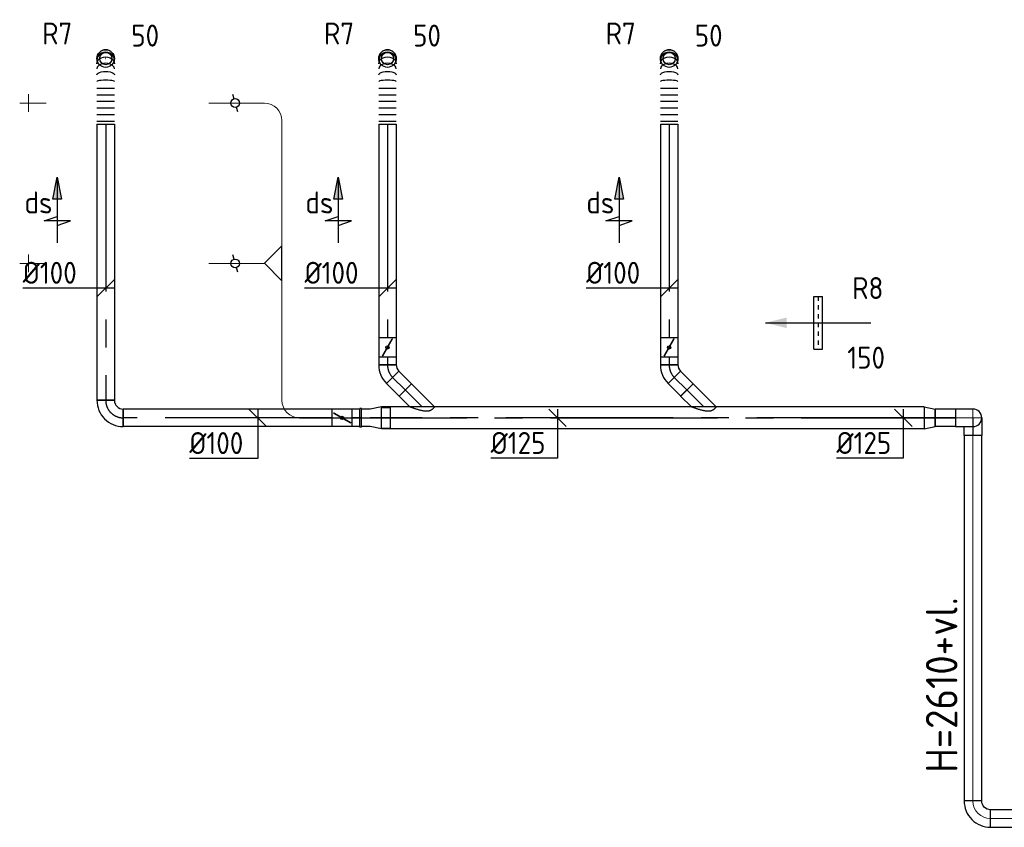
# Model space of a CAD drawing. Header units: millimetres. Extents: x -64377 to 14209, y 2594 to 51892.
# Tile 1 of 10: x -64377 to -58769, y 21589 to 26188. Entities that reach past the tile are written whole.
import ezdxf
from ezdxf.enums import TextEntityAlignment as Align

# ---------------------------------------------------------------- set-up
doc = ezdxf.new("R2010")
doc.units = ezdxf.units.MM
doc.header["$LTSCALE"] = 50
for name, pattern in [('CENTER2', [28.575, 19.05, -3.175, 3.175, -3.175]), ('CENTRE', [50.8, 31.75, -6.35, 6.35, -6.35]), ('STREEPJES', [0.1, 0.05, -0.05])]:
    doc.linetypes.add(name, pattern=pattern)
for name, color, linetype in [('WB570---_HARTLIJN', 1, 'CENTRE'), ('WL570---_RETOUR', 100, 'Continuous'), ('WL570---_RETOUR_HL', 1, 'Continuous'), ('WL570---_RETOUR_RST', 100, 'Continuous'), ('WL570---_RETOUR_RST_HL', 1, 'Continuous'), ('WL570---_TOEVOER_RST', 200, 'Continuous'), ('WL570---_TOEVOER_RST_HL', 1, 'Continuous'), ('WL5712--_R_KANAAL-H', 1, 'Continuous'), ('WM570---_RETOUR', 2, 'Continuous'), ('WM570---_RETOUR_PR', 2, 'Continuous'), ('WM570---_RETOUR_RST_PR', 1, 'Continuous'), ('WM570---_TOEVOER', 2, 'Continuous'), ('WM570---_TOEVOER_RST_PR', 1, 'Continuous')]:
    doc.layers.add(name, color=color, linetype=linetype)
doc.layers.add('WL570---_BESTAAND-HARTLIJN', color=161, linetype='Continuous', lineweight=0)
doc.layers.add('WL570---_DEMONTEREN', color=10, linetype='Continuous', lineweight=0)
doc.layers.get('WL570---_DEMONTEREN').off()
doc.styles.add('BURO-025', font='ISO96.shx', dxfattribs={"height": 125})
doc.styles.add('MAATVOERING', font='ISO')

# ---------------------------------------------------------------- blocks, each defined once
blk = doc.blocks.new('OBO10000090H')
blk.add_lwpolyline([(50, -100, 0.414214), (-100, 50), (-100, -50, -0.414214), (-50, -100)], format="xyb", close=True)
at = {"invisible_edges": 15}
for points in [[(-91.3, -50.8), (-74, 47.7), (-100, 50), (-100, -50)], [(-82.9, -53), (-48.7, 41), (-74, 47.7), (-91.3, -50.8)], [(-75, -56.7), (-25, 29.9), (-48.7, 41), (-82.9, -53)], [(-67.9, -61.7), (-3.6, 14.9), (-25, 29.9), (-75, -56.7)], [(-61.7, -67.9), (14.9, -3.6), (-3.6, 14.9), (-67.9, -61.7)], [(-56.7, -75), (29.9, -25), (14.9, -3.6), (-61.7, -67.9)], [(-53, -82.9), (41, -48.7), (29.9, -25), (-56.7, -75)], [(-50.8, -91.3), (47.7, -74), (41, -48.7), (-53, -82.9)], [(-50, -100), (50, -100), (47.7, -74), (-50.8, -91.3)]]:
    blk.add_3dface(points, dxfattribs=at)
at = {"layer": 'WL570---_BESTAAND-HARTLIJN'}
blk.add_arc((-100, -100), 100, 0, 90, dxfattribs=at)
blk = doc.blocks.new('KARO')
for p, q in [((1, 0.5), (0, 0.5)), ((0, -0.5), (1, -0.5))]:
    blk.add_line(p, q)
at = {"invisible_edges": 15}
blk.add_3dface([(0, 0.5), (0, -0.5), (1, -0.5), (1, 0.5)], dxfattribs=at)
at = {"layer": 'WL570---_BESTAAND-HARTLIJN'}
blk.add_line((0, 0), (1, 0), dxfattribs=at)
blk = doc.blocks.new('OBO10000090ZE')
blk.add_lwpolyline([(-50, 0), (50, 0), (50, 100, 1), (-50, 100)], format="xyb", close=True)
at = {"layer": 'WL570---_BESTAAND-HARTLIJN'}
for points in [[(0, 0), (0, 150)], [(-50, 100), (50, 100)]]:
    blk.add_lwpolyline(points, dxfattribs=at)
blk = doc.blocks.new('OTS10010010000H')
blk.add_lwpolyline([(-100, -50), (100, -50), (100, 50), (50, 100), (-50, 100), (-100, 50)], close=True)
at = {"layer": 'WB570---_HARTLIJN'}
blk.add_line((-100, 0), (100, 0), dxfattribs=at)
at = {"layer": 'WL5712--_R_KANAAL-H'}
blk.add_lwpolyline([(-100, 0), (0, 100), (100, 0)], dxfattribs=at)
blk = doc.blocks.new('ORK10000000')
at = {"layer": 'WL5712--_R_KANAAL-H'}
for p, q in [((24.1, 6.5), (48.3, 12.9)), ((-24.1, -6.5), (-48.3, -12.9))]:
    blk.add_line(p, q, dxfattribs=at)
blk.add_circle((0, 0), 25, dxfattribs=at)
blk = doc.blocks.new('OBO10000090ZE_1')
blk.add_lwpolyline([(50, 0), (50, -100), (-50, -100), (-50, -50)])
at = {"layer": 'WB570---_HARTLIJN'}
blk.add_line((0, 0), (0, -100), dxfattribs=at)
blk = doc.blocks.new('*U135')
at = {"color": 0, "ltscale": 10}
for p, q in [((0, 50, -2700), (114.3, 50, -2700)), ((0, -50, -2700), (0, 50, -2700)), ((114.3, 50, -2700), (114.3, -50, -2700)), ((0, -50, -2700), (114.3, -50, -2700))]:
    blk.add_line(p, q, dxfattribs=at)
at = {"layer": 'WL570---_RETOUR_HL', "linetype": 'CENTER2'}
blk.add_line((0, 0, -2700), (114.3, 0, -2700), dxfattribs=at)
at = {"layer": 'WM570---_RETOUR_PR', "color": 2, "style": 'BURO-025'}
blk.add_attdef('POSNR', text='', height=125, dxfattribs=at).set_placement((0, 0), align=Align.MIDDLE)
blk = doc.blocks.new('*U136')
at = {"color": 0, "ltscale": 10}
for p, q in [((64.2, 62.5, -2700), (0, 50, -2700)), ((64.2, -62.5, -2700), (64.2, 62.5, -2700)), ((0, -50, -2700), (0, 50, -2700)), ((64.2, -62.5, -2700), (0, -50, -2700))]:
    blk.add_line(p, q, dxfattribs=at)
at = {"layer": 'WL570---_RETOUR_HL', "linetype": 'CENTER2'}
blk.add_line((0, 0, -2700), (64.2, 0, -2700), dxfattribs=at)
for centre in [(0, 0, -2700), (64.2, 0, -2700)]:
    blk.add_circle(centre, 0.075, dxfattribs=at)
at = {"layer": 'WM570---_RETOUR_PR', "color": 2, "style": 'BURO-025'}
blk.add_attdef('POSNR', text='', height=125, dxfattribs=at).set_placement((0, 0), align=Align.MIDDLE)
blk = doc.blocks.new('*U137')
at = {"color": 0, "ltscale": 10}
for p, q in [((-6.1, 64.6, -2700), (64.6, -6.1, -2700)), ((-41.4, -50, -2700), (-41.4, 50, -2700))]:
    blk.add_line(p, q, dxfattribs=at)
for radius in [49.9, 149.9]:
    blk.add_arc((-41.4, 99.9, -2700), radius, 270, 315, dxfattribs=at)
at = {"layer": 'WL570---_RETOUR_HL', "linetype": 'CENTER2'}
blk.add_arc((-41.4, 99.9, -2700), 99.9, 270, 315, dxfattribs=at)
at = {"layer": 'WM570---_RETOUR_PR', "color": 2, "style": 'BURO-025'}
blk.add_attdef('POSNR', text='', height=125, dxfattribs=at).set_placement((0, 0), align=Align.MIDDLE)
blk = doc.blocks.new('*U138')
at = {"color": 0, "ltscale": 10}
for p, q in [((0, 50, -2700), (101.3, 50, -2700)), ((0, -50, -2700), (0, 50, -2700)), ((101.3, 50, -2700), (101.3, -50, -2700)), ((0, -50, -2700), (101.3, -50, -2700))]:
    blk.add_line(p, q, dxfattribs=at)
at = {"layer": 'WL570---_RETOUR_HL', "linetype": 'CENTER2'}
blk.add_line((0, 0, -2700), (101.3, 0, -2700), dxfattribs=at)
at = {"layer": 'WM570---_RETOUR_PR', "color": 2, "style": 'BURO-025'}
blk.add_attdef('POSNR', text='', height=125, dxfattribs=at).set_placement((0, 0), align=Align.MIDDLE)
blk = doc.blocks.new('*U139')
at = {"color": 0, "ltscale": 10}
for p, q in [((0, 70.7, -2700), (61, 131.7, -2700)), ((61, 131.7, -2700), (131.7, 61, -2700)), ((0, -70.7, -2700), (131.7, 61, -2700))]:
    blk.add_line(p, q, dxfattribs=at)
blk.add_spline([(-0.2, -70.6, -2700), (-0.8, -70.1, -2700), (-1.8, -69.3, -2700), (-3.2, -68.2, -2700), (-4.9, -66.7, -2700), (-6.9, -64.9, -2700), (-9.2, -62.8, -2700), (-11.6, -60.3, -2700), (-14.1, -57.4, -2700), (-16.6, -54, -2700), (-19, -50.2, -2700), (-21.2, -45.7, -2700), (-23, -40.7, -2700), (-24.2, -35, -2700), (-24.9, -28.5, -2700), (-24.9, -21.3, -2700), (-24.2, -13.5, -2700), (-23, -5.2, -2700), (-21.2, 3.4, -2700), (-19, 12.1, -2700), (-16.6, 20.8, -2700), (-14.1, 29.2, -2700), (-11.6, 37.1, -2700), (-9.2, 44.5, -2700), (-6.9, 51.1, -2700), (-4.9, 56.9, -2700), (-3.2, 61.8, -2700), (-1.8, 65.6, -2700), (-0.8, 68.4, -2700), (-0.2, 70.1, -2700), (0, 70.7, -2700)], degree=3, dxfattribs=at)
at = {"layer": 'WL570---_RETOUR_HL', "linetype": 'CENTER2'}
blk.add_line((0, 0, -2700), (96.3, 96.3, -2700), dxfattribs=at)
at = {"layer": 'WM570---_RETOUR_PR', "color": 2, "style": 'BURO-025'}
blk.add_attdef('POSNR', text='', height=125, dxfattribs=at).set_placement((0, 0), align=Align.MIDDLE)
blk = doc.blocks.new('*U140')
at = {"color": 0, "ltscale": 10}
for radius in [50, 35]:
    blk.add_circle((0, 0, -2500), radius, dxfattribs=at)
at = {"layer": 'WL570---_RETOUR_RST_HL', "linetype": 'CENTER2'}
blk.add_circle((0, 0, -2500), 0.075, dxfattribs=at)
at = {"layer": 'WL570---_RETOUR_RST', "color": 2, "style": 'BURO-025'}
for tag in ['MC', 'Q']:
    blk.add_attdef(tag, text='', height=125, dxfattribs=at).set_placement((0, 0), align=Align.MIDDLE)
at = {"layer": 'WM570---_RETOUR_RST_PR', "color": 2, "style": 'BURO-025'}
blk.add_attdef('POSNR', text='', height=125, dxfattribs=at).set_placement((0, 0), align=Align.MIDDLE)
blk = doc.blocks.new('*U141')
at = {"color": 0, "ltscale": 10}
for p, q in [((0, 50, -2700), (0, -50, -2700)), ((18.7, 50, -2700), (18.7, -50, -2700)), ((56.1, 50, -2700), (56.1, -50, -2700)), ((93.5, 50, -2700), (93.5, -50, -2700)), ((130.9, 50, -2700), (130.9, -50, -2700)), ((168.3, 50, -2700), (168.3, -50, -2700)), ((205.7, 50, -2700), (205.7, -50, -2700))]:
    blk.add_line(p, q, dxfattribs=at)
blk.add_arc((374.4, 0, -2700), 50, 270, 90, dxfattribs=at)
for centre, ratio in [((244.1, 0, -2700), 0.131652), ((316.5, 0, -2700), 0.614014), ((364.1, 0, -2700), 0.931852)]:
    blk.add_ellipse(centre, major_axis=(0, -50), ratio=ratio, start_param=0, end_param=3.141593, dxfattribs=at)
at = {"color": 0, "ltscale": 10, "extrusion": (0, 0, -1)}
for centre, ratio in [((282.3, 0, -2700), 0.385986), ((344.4, 0, -2700), 0.800199)]:
    blk.add_ellipse(centre, major_axis=(0, 50), ratio=ratio, start_param=0, end_param=3.141593, dxfattribs=at)
at = {"layer": 'WM570---_RETOUR_PR', "color": 2, "style": 'BURO-025'}
blk.add_attdef('POSNR', text='', height=125, dxfattribs=at).set_placement((0, 0), align=Align.MIDDLE)
blk = doc.blocks.new('*U142')
at = {"color": 0, "ltscale": 10}
for p, q in [((0, 50, -2700), (101.3, 50, -2700)), ((0, -50, -2700), (0, 50, -2700)), ((101.3, 50, -2700), (101.3, -50, -2700)), ((0, -50, -2700), (101.3, -50, -2700))]:
    blk.add_line(p, q, dxfattribs=at)
at = {"layer": 'WL570---_RETOUR_HL', "linetype": 'CENTER2'}
blk.add_line((0, 0, -2700), (101.3, 0, -2700), dxfattribs=at)
at = {"layer": 'WM570---_RETOUR_PR', "color": 2, "style": 'BURO-025'}
blk.add_attdef('POSNR', text='', height=125, dxfattribs=at).set_placement((0, 0), align=Align.MIDDLE)
blk = doc.blocks.new('*U143')
at = {"color": 0, "ltscale": 10}
for p, q in [((0, 70.7, -2700), (61, 131.7, -2700)), ((61, 131.7, -2700), (131.7, 61, -2700)), ((0, -70.7, -2700), (131.7, 61, -2700))]:
    blk.add_line(p, q, dxfattribs=at)
blk.add_spline([(-0.2, -70.6, -2700), (-0.8, -70.1, -2700), (-1.8, -69.3, -2700), (-3.2, -68.2, -2700), (-4.9, -66.7, -2700), (-6.9, -64.9, -2700), (-9.2, -62.8, -2700), (-11.6, -60.3, -2700), (-14.1, -57.4, -2700), (-16.6, -54, -2700), (-19, -50.2, -2700), (-21.2, -45.7, -2700), (-23, -40.7, -2700), (-24.2, -35, -2700), (-24.9, -28.5, -2700), (-24.9, -21.3, -2700), (-24.2, -13.5, -2700), (-23, -5.2, -2700), (-21.2, 3.4, -2700), (-19, 12.1, -2700), (-16.6, 20.8, -2700), (-14.1, 29.2, -2700), (-11.6, 37.1, -2700), (-9.2, 44.5, -2700), (-6.9, 51.1, -2700), (-4.9, 56.9, -2700), (-3.2, 61.8, -2700), (-1.8, 65.6, -2700), (-0.8, 68.4, -2700), (-0.2, 70.1, -2700), (0, 70.7, -2700)], degree=3, dxfattribs=at)
at = {"layer": 'WL570---_RETOUR_HL', "linetype": 'CENTER2'}
blk.add_line((0, 0, -2700), (96.3, 96.3, -2700), dxfattribs=at)
at = {"layer": 'WM570---_RETOUR_PR', "color": 2, "style": 'BURO-025'}
blk.add_attdef('POSNR', text='', height=125, dxfattribs=at).set_placement((0, 0), align=Align.MIDDLE)
blk = doc.blocks.new('*U144')
at = {"color": 0, "ltscale": 10}
for p, q in [((0, 62.5, -2700), (3090.1, 62.5, -2700)), ((0, -62.5, -2700), (0, 62.5, -2700)), ((3090.1, 62.5, -2700), (3090.1, -62.5, -2700)), ((0, -62.5, -2700), (3090.1, -62.5, -2700))]:
    blk.add_line(p, q, dxfattribs=at)
at = {"layer": 'WL570---_RETOUR_HL', "linetype": 'CENTER2'}
blk.add_line((0, 0, -2700), (3090.1, 0, -2700), dxfattribs=at)
at = {"layer": 'WM570---_RETOUR_PR', "color": 2, "style": 'BURO-025'}
blk.add_attdef('POSNR', text='', height=125, dxfattribs=at).set_placement((0, 0), align=Align.MIDDLE)
blk = doc.blocks.new('*U145')
at = {"color": 0, "ltscale": 10}
for p, q in [((0, 59.375, -2700), (-50, 59.375, -2700)), ((-50, -59.375, -2700), (-50, 59.375, -2700)), ((-50, -59.375, -2700), (-50, 59.375, -2700)), ((0, 62.5, -2700), (64.18, 50, -2700)), ((0, 62.5, -2700), (0, -62.5, -2700)), ((64.18, 50, -2700), (114.18, 50, -2700)), ((0, -62.5, -2700), (64.18, -50, -2700)), ((64.18, -50, -2700), (114.18, -50, -2700)), ((0, -59.375, -2700), (-50, -59.375, -2700))]:
    blk.add_line(p, q, dxfattribs=at)
at = {"layer": 'WL570---_RETOUR_HL', "linetype": 'CENTER2'}
for p in [(0, 0, -2700), (114.18, 0, -2700)]:
    blk.add_line(p, (64.18, 0, -2700), dxfattribs=at)
blk.add_circle((0, 0, -2700), 0.075, dxfattribs=at)
at = {"layer": 'WM570---_RETOUR_PR', "color": 2, "style": 'BURO-025'}
blk.add_attdef('POSNR', text='', height=125, dxfattribs=at).set_placement((0, 0), align=Align.MIDDLE)
blk = doc.blocks.new('*U146')
at = {"color": 0, "ltscale": 10}
for p, q in [((-5, 54, -2700), (5, 54, -2700)), ((-5, 54, -2700), (-5, -54, -2700)), ((-5, 54, -2700), (-5, -54, -2700)), ((5, 54, -2700), (5, -54, -2700)), ((5, 54, -2700), (5, -54, -2700)), ((-5, -54, -2700), (5, -54, -2700))]:
    blk.add_line(p, q, dxfattribs=at)
at = {"layer": 'WL570---_RETOUR_HL', "linetype": 'CENTER2'}
blk.add_line((-5, 0, -2700), (5, 0, -2700), dxfattribs=at)
at = {"layer": 'WM570---_RETOUR_PR', "color": 2, "style": 'BURO-025'}
blk.add_attdef('POSNR', text='', height=125, dxfattribs=at).set_placement((0, 0), align=Align.MIDDLE)
blk = doc.blocks.new('*U147')
at = {"color": 0, "ltscale": 10}
for p, q in [((0, 50, -2700), (1571.3, 50, -2700)), ((0, -50, -2700), (0, 50, -2700)), ((1571.3, 50, -2700), (1571.3, -50, -2700)), ((0, -50, -2700), (1571.3, -50, -2700))]:
    blk.add_line(p, q, dxfattribs=at)
at = {"layer": 'WL570---_RETOUR_HL', "linetype": 'CENTER2'}
blk.add_line((0, 0, -2700), (1571.3, 0, -2700), dxfattribs=at)
at = {"layer": 'WM570---_RETOUR_PR', "color": 2, "style": 'BURO-025'}
blk.add_attdef('POSNR', text='', height=125, dxfattribs=at).set_placement((0, 0), align=Align.MIDDLE)
blk = doc.blocks.new('*U148')
at = {"color": 0, "ltscale": 10}
for p, q in [((-100, -50, -2700), (-100, 50, -2700)), ((50, -100, -2700), (-50, -100, -2700))]:
    blk.add_line(p, q, dxfattribs=at)
for radius, start in [(150, 360), (50, 0)]:
    blk.add_arc((-100, -100, -2700), radius, start, 90, dxfattribs=at)
at = {"layer": 'WL570---_RETOUR_HL', "linetype": 'CENTER2'}
blk.add_arc((-100, -100, -2700), 100, 0, 90, dxfattribs=at)
at = {"layer": 'WM570---_RETOUR_PR', "color": 2, "style": 'BURO-025'}
blk.add_attdef('POSNR', text='', height=125, dxfattribs=at).set_placement((0, 0), align=Align.MIDDLE)
blk = doc.blocks.new('*U149')
at = {"layer": 'WM570---_RETOUR', "color": 0, "ltscale": 10}
for p, q in [((50, -50), (-50, 50)), ((0, 50), (0, -230.5)), ((0, -230.5), (-380.4, -230.5))]:
    blk.add_line(p, q, dxfattribs=at)
at = {"layer": 'WM570---_RETOUR', "color": 0, "style": 'BURO-025'}
blk.add_text('%%c125', height=125, dxfattribs=at).set_placement((-380.4, -205.5))
blk = doc.blocks.new('*U150')
at = {"layer": 'WM570---_RETOUR', "color": 0, "ltscale": 10}
for p, q in [((50, -50), (-50, 50)), ((0, 50), (0, -231.2)), ((0, -231.2), (-389.3, -231.2))]:
    blk.add_line(p, q, dxfattribs=at)
at = {"layer": 'WM570---_RETOUR', "color": 0, "style": 'BURO-025'}
blk.add_text('%%c100', height=125, dxfattribs=at).set_placement((-389.3, -206.2))
blk = doc.blocks.new('*U151')
at = {"color": 0, "ltscale": 10}
for p, q in [((0, 50, -2700), (1214.3, 50, -2700)), ((0, -50, -2700), (0, 50, -2700)), ((0, -50, -2700), (1214.3, -50, -2700))]:
    blk.add_line(p, q, dxfattribs=at)
at = {"layer": 'WL570---_RETOUR_HL', "linetype": 'CENTER2'}
blk.add_line((0, 0, -2700), (1214.3, 0, -2700), dxfattribs=at)
at = {"layer": 'WM570---_RETOUR_PR', "color": 2, "style": 'BURO-025'}
blk.add_attdef('POSNR', text='', height=125, dxfattribs=at).set_placement((0, 0), align=Align.MIDDLE)
blk = doc.blocks.new('*U152')
at = {"ltscale": 10}
for p, q in [((-55.8, 50, -2700), (55.8, 50, -2700)), ((-55.8, -50, -2700), (-55.8, 50, -2700)), ((-48.9, 27.1, -2700), (-47.9, 28.8, -2700)), ((47.9, -28.8, -2700), (-48.9, 27.1, -2700)), ((48.9, -27.1, -2700), (-47.9, 28.8, -2700)), ((55.8, 50, -2700), (55.8, -50, -2700)), ((-55.8, -50, -2700), (55.8, -50, -2700)), ((47.9, -28.8, -2700), (48.9, -27.1, -2700))]:
    blk.add_line(p, q, dxfattribs=at)
blk.add_circle((0, 0, -2700), 9.31, dxfattribs=at)
at = {"layer": 'WL570---_RETOUR', "color": 2, "style": 'BURO-025'}
blk.add_attdef('I', text='', height=125, dxfattribs=at).set_placement((0, 0), align=Align.MIDDLE)
at = {"layer": 'WM570---_RETOUR_PR', "color": 2, "style": 'BURO-025'}
blk.add_attdef('POSNR', text='', height=125, dxfattribs=at).set_placement((0, 0), align=Align.MIDDLE)
blk = doc.blocks.new('*U153')
at = {"color": 0, "ltscale": 10}
for p, q in [((0, 50, -2700), (44.15, 50, -2700)), ((44.15, 50, -2700), (44.15, -50, -2700)), ((0, -50, -2700), (44.15, -50, -2700))]:
    blk.add_line(p, q, dxfattribs=at)
at = {"layer": 'WL570---_RETOUR_HL', "linetype": 'CENTER2'}
blk.add_line((0, 0, -2700), (44.15, 0, -2700), dxfattribs=at)
at = {"layer": 'WM570---_RETOUR_PR', "color": 2, "style": 'BURO-025'}
blk.add_attdef('POSNR', text='', height=125, dxfattribs=at).set_placement((0, 0), align=Align.MIDDLE)
blk = doc.blocks.new('*U154')
at = {"color": 0, "ltscale": 10}
for p, q in [((0, 50, -2700), (1214.3, 50, -2700)), ((0, -50, -2700), (0, 50, -2700)), ((0, -50, -2700), (1214.3, -50, -2700))]:
    blk.add_line(p, q, dxfattribs=at)
at = {"layer": 'WL570---_RETOUR_HL', "linetype": 'CENTER2'}
blk.add_line((0, 0, -2700), (1214.3, 0, -2700), dxfattribs=at)
at = {"layer": 'WM570---_RETOUR_PR', "color": 2, "style": 'BURO-025'}
blk.add_attdef('POSNR', text='', height=125, dxfattribs=at).set_placement((0, 0), align=Align.MIDDLE)
blk = doc.blocks.new('*U155')
at = {"color": 0, "ltscale": 10}
for p, q in [((-6.1, 64.6, -2700), (64.6, -6.1, -2700)), ((-41.4, -50, -2700), (-41.4, 50, -2700))]:
    blk.add_line(p, q, dxfattribs=at)
for radius in [49.9, 149.9]:
    blk.add_arc((-41.4, 99.9, -2700), radius, 270, 315, dxfattribs=at)
at = {"layer": 'WL570---_RETOUR_HL', "linetype": 'CENTER2'}
blk.add_arc((-41.4, 99.9, -2700), 99.9, 270, 315, dxfattribs=at)
at = {"layer": 'WM570---_RETOUR_PR', "color": 2, "style": 'BURO-025'}
blk.add_attdef('POSNR', text='', height=125, dxfattribs=at).set_placement((0, 0), align=Align.MIDDLE)
blk = doc.blocks.new('*U156')
at = {"ltscale": 10}
for p, q in [((-55.8, 50, -2700), (55.8, 50, -2700)), ((-55.8, -50, -2700), (-55.8, 50, -2700)), ((-48.9, 27.1, -2700), (-47.9, 28.8, -2700)), ((47.9, -28.8, -2700), (-48.9, 27.1, -2700)), ((48.9, -27.1, -2700), (-47.9, 28.8, -2700)), ((55.8, 50, -2700), (55.8, -50, -2700)), ((-55.8, -50, -2700), (55.8, -50, -2700)), ((47.9, -28.8, -2700), (48.9, -27.1, -2700))]:
    blk.add_line(p, q, dxfattribs=at)
blk.add_circle((0, 0, -2700), 9.31, dxfattribs=at)
at = {"layer": 'WL570---_RETOUR', "color": 2, "style": 'BURO-025'}
blk.add_attdef('I', text='', height=125, dxfattribs=at).set_placement((0, 0), align=Align.MIDDLE)
at = {"layer": 'WM570---_RETOUR_PR', "color": 2, "style": 'BURO-025'}
blk.add_attdef('POSNR', text='', height=125, dxfattribs=at).set_placement((0, 0), align=Align.MIDDLE)
blk = doc.blocks.new('*U157')
at = {"color": 0, "ltscale": 10}
for p, q in [((0, 50, -2700), (44.15, 50, -2700)), ((44.15, 50, -2700), (44.15, -50, -2700)), ((0, -50, -2700), (44.15, -50, -2700))]:
    blk.add_line(p, q, dxfattribs=at)
at = {"layer": 'WL570---_RETOUR_HL', "linetype": 'CENTER2'}
blk.add_line((0, 0, -2700), (44.15, 0, -2700), dxfattribs=at)
at = {"layer": 'WM570---_RETOUR_PR', "color": 2, "style": 'BURO-025'}
blk.add_attdef('POSNR', text='', height=125, dxfattribs=at).set_placement((0, 0), align=Align.MIDDLE)
blk = doc.blocks.new('*U158')
at = {"color": 0, "ltscale": 10}
for p, q in [((0, 50, -2700), (44.15, 50, -2700)), ((0, -50, -2700), (44.15, -50, -2700))]:
    blk.add_line(p, q, dxfattribs=at)
at = {"layer": 'WL570---_RETOUR_HL', "linetype": 'CENTER2'}
blk.add_line((0, 0, -2700), (44.15, 0, -2700), dxfattribs=at)
at = {"layer": 'WM570---_RETOUR_PR', "color": 2, "style": 'BURO-025'}
blk.add_attdef('POSNR', text='', height=125, dxfattribs=at).set_placement((0, 0), align=Align.MIDDLE)
blk = doc.blocks.new('*U159')
at = {"ltscale": 10}
for p, q in [((-55.8, 50, -2700), (55.9, 50, -2700)), ((-55.8, -50, -2700), (-55.8, 50, -2700)), ((-48.9, 27.1, -2700), (-47.9, 28.8, -2700)), ((47.9, -28.8, -2700), (-48.9, 27.1, -2700)), ((48.9, -27.1, -2700), (-47.9, 28.8, -2700)), ((55.9, 50, -2700), (55.9, -50, -2700)), ((-55.8, -50, -2700), (55.9, -50, -2700)), ((47.9, -28.8, -2700), (48.9, -27.1, -2700))]:
    blk.add_line(p, q, dxfattribs=at)
blk.add_circle((0, 0, -2700), 9.31, dxfattribs=at)
at = {"layer": 'WL570---_RETOUR', "color": 2, "style": 'BURO-025'}
blk.add_attdef('I', text='', height=125, dxfattribs=at).set_placement((0, 0), align=Align.MIDDLE)
at = {"layer": 'WM570---_RETOUR_PR', "color": 2, "style": 'BURO-025'}
blk.add_attdef('POSNR', text='', height=125, dxfattribs=at).set_placement((0, 0), align=Align.MIDDLE)
blk = doc.blocks.new('*U160')
at = {"color": 0, "ltscale": 10}
for p, q in [((0, 50, -2700), (1190.8, 50, -2700)), ((1190.8, 50, -2700), (1190.8, -50, -2700)), ((0, -50, -2700), (1190.8, -50, -2700))]:
    blk.add_line(p, q, dxfattribs=at)
at = {"layer": 'WL570---_RETOUR_HL', "linetype": 'CENTER2'}
blk.add_line((0, 0, -2700), (1190.8, 0, -2700), dxfattribs=at)
at = {"layer": 'WM570---_RETOUR_PR', "color": 2, "style": 'BURO-025'}
blk.add_attdef('POSNR', text='', height=125, dxfattribs=at).set_placement((0, 0), align=Align.MIDDLE)
blk = doc.blocks.new('*U161')
at = {"layer": 'WM570---_RETOUR', "color": 0, "ltscale": 10}
for p, q in [((50, 0), (-472.2, 0)), ((-50, -50), (50, 50))]:
    blk.add_line(p, q, dxfattribs=at)
at = {"layer": 'WM570---_RETOUR', "color": 0, "style": 'BURO-025'}
blk.add_text('%%c100', height=125, dxfattribs=at).set_placement((-472.2, 25))
blk = doc.blocks.new('*U186')
at = {"color": 0, "ltscale": 10}
for p, q in [((0, 50), (3735.4, 50)), ((0, -50), (0, 50)), ((3735.4, 50), (3735.4, -50)), ((0, -50), (3735.4, -50))]:
    blk.add_line(p, q, dxfattribs=at)
at = {"layer": 'WL570---_RETOUR_HL', "linetype": 'CENTER2'}
blk.add_line((0, 0), (3735.4, 0), dxfattribs=at)
at = {"layer": 'WM570---_RETOUR_PR', "color": 2, "style": 'BURO-025'}
blk.add_attdef('POSNR', text='', height=125, dxfattribs=at).set_placement((0, 0), align=Align.MIDDLE)
blk = doc.blocks.new('LU-PIJL6')
at = {"color": 0, "linetype": 'Continuous'}
for p, q in [((-5, -1.5), (-5, 1.5)), ((-5, 1.5), (-4.5, 0)), ((0, 0), (-7.5, 0)), ((-5.5, 0), (-5, -1.5)), ((-2.5, -0.5), (-2.5, 0.5)), ((-2.5, 0.5), (0, 0)), ((0, 0), (-2.5, -0.5))]:
    blk.add_line(p, q, dxfattribs=at)
blk.add_solid([(-2.5, 0.5), (-2.5, -0.5), (0, 0)], dxfattribs=at)
blk = doc.blocks.new('*U229')
at = {"ltscale": 10}
blk.add_hatch(color=0, dxfattribs=at).paths.add_polyline_path([(300, 0), (180, -30), (180, 30)])
at = {"color": 0, "ltscale": 10}
for p, q in [((-25, 150, -25), (-25, -150, -25)), ((25, 150, -25), (-25, 150, -25)), ((25, 150, -25), (25, -150, -25)), ((300, 0, -25), (-300, 0, -25)), ((25, -150, -25), (-25, -150, -25))]:
    blk.add_line(p, q, dxfattribs=at)
at = {"color": 9, "linetype": 'STREEPJES', "ltscale": 10}
blk.add_line((0, -150, -25), (0, 150, -25), dxfattribs=at)
at = {"layer": 'WL570---_TOEVOER_RST_HL', "linetype": 'CENTER2'}
blk.add_circle((0, 0, -25), 0.075, dxfattribs=at)
at = {"layer": 'WL570---_TOEVOER_RST', "color": 2, "style": 'BURO-025'}
for tag in ['MC', 'Q']:
    blk.add_attdef(tag, text='', height=125, dxfattribs=at).set_placement((0, 0), align=Align.MIDDLE)
at = {"layer": 'WM570---_TOEVOER_RST_PR', "color": 2, "style": 'BURO-025'}
blk.add_attdef('POSNR', text='', height=125, dxfattribs=at).set_placement((0, 0), align=Align.MIDDLE)

msp = doc.modelspace()

# ---------------------------------------------------------------- block references
at = {"layer": 'WL570---_DEMONTEREN'}
for name, p, rotation in [('OBO10000090ZE', (-64226.7, 25713), 90), ('ORK10000000', (-63149.4, 25713), 90), ('OTS10010010000H', (-62883, 24800.4), 90), ('OBO10000090ZE', (-64226.7, 24800), 90), ('ORK10000000', (-63149.4, 24800), 90), ('OBO10000090H', (-62883, 23920.6), 180)]:
    msp.add_blockref(name, p, dxfattribs=dict(at, rotation=rotation))
at = {"layer": 'WL570---_DEMONTEREN', "yscale": 100, "zscale": 100}
for p, xscale in [((-63299.4, 25713), 316.4301495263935), ((-63299.4, 24800), 316.4301495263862)]:
    msp.add_blockref('KARO', p, dxfattribs=dict(at, xscale=xscale))
at = {"layer": 'WL570---_DEMONTEREN'}
for name, p in [('OBO10000090H', (-62883, 25713)), ('*U186', (-62783, 23920.6))]:
    msp.add_blockref(name, p, dxfattribs=at)
at = {"layer": 'WL570---_DEMONTEREN', "yscale": 100, "zscale": 100}
for p, xscale, rotation in [((-62883, 24900.4), 712.5846285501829, 90), ((-62883, 24700.4), 679.78660630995, 270)]:
    msp.add_blockref('KARO', p, dxfattribs=dict(at, xscale=xscale, rotation=rotation))
at = {"layer": 'WL570---_RETOUR'}
for name, p, rotation in [('*U141', (-63887, 25591.9, 2700), 90), ('*U141', (-62282, 25591.9, 2700), 90), ('*U141', (-60677.8, 25591.9, 2700), 90), ('*U147', (-63887, 25591.9, 2700), 270), ('*U154', (-62282, 25591.9, 2700), 270), ('*U151', (-60677.8, 25591.9, 2700), 270), ('*U156', (-62282, 24321.8, 2700), 270), ('*U152', (-60677.8, 24321.8, 2700), 270), ('*U157', (-62282, 24265.9, 2700), 270), ('*U153', (-60677.8, 24265.9, 2700), 270), ('*U155', (-62282, 24180.4, 2700), 270), ('*U142', (-62252.7, 24151.1, 2700), 315), ('*U137', (-60677.8, 24180.4, 2700), 270), ('*U138', (-60648.5, 24151.1, 2700), 315), ('*U143', (-62084.7, 23983.1, 2700), 90), ('*U139', (-60480.6, 23983.1, 2700), 90), ('*U148', (-63887, 23920.6, 2700), 180), ('*U160', (-62596.3, 23920.6, 2700), 180), ('*U159', (-62540.4, 23920.6, 2700), 180), ('*U158', (-62440.4, 23920.6, 2700), 180), ('*U146', (-62435.4, 23920.6, 2700), 180), ('*U145', (-62316.2, 23920.6, 2700), 180), ('*U144', (-59226.1, 23920.6, 2700), 180), ('*U136', (-59161.9, 23920.6, 2700), 180), ('*U135', (-59047.6, 23920.6, 2700), 180), ('OBO10000090ZE', (-59047.6, 23920.6), 270), ('OBO10000090H', (-58947.6, 21639.3), 180)]:
    msp.add_blockref(name, p, dxfattribs=dict(at, rotation=rotation))
for name, p, xscale, yscale, zscale, rotation in [('LU-PIJL6', (-64162.8, 25291.6), 50, 50, 50, 90), ('LU-PIJL6', (-62562.8, 25291.6), 50, 50, 50, 90), ('LU-PIJL6', (-60962.8, 25291.6), 50, 50, 50, 90), ('KARO', (-58947.6, 23820.6), 2081.33661955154, 100, 100, 270)]:
    msp.add_blockref(name, p, dxfattribs=dict(at, xscale=xscale, yscale=yscale, zscale=zscale, rotation=rotation))
ref = msp.add_blockref('*U229', (-59829.3, 24461.7, 25), dxfattribs=dict(at, rotation=180))
ref.add_attrib('Q', '150', dxfattribs={"layer": 'WL570---_TOEVOER_RST', "color": 2, "height": 125, "style": 'BURO-025'}).set_placement((-59555.8, 24263.2), align=Align.MIDDLE)
ref.add_attrib('MC', 'R8', dxfattribs={"layer": 'WL570---_TOEVOER_RST', "color": 2, "height": 125, "style": 'BURO-025'}).set_placement((-59546.4, 24659.8), align=Align.MIDDLE)
msp.add_blockref('OBO10000090ZE_1', (-58947.6, 23920.6), dxfattribs=at)
at = {"layer": 'WL570---_RETOUR', "xscale": 1845, "yscale": 100, "zscale": 100}
msp.add_blockref('KARO', (-58847.6, 21639.3), dxfattribs=at)
at = {"layer": 'WL570---_RETOUR_RST'}
ref = msp.add_blockref('*U140', (-63887, 25966.3, 2500), dxfattribs=at)
ref.add_attrib('Q', '50', dxfattribs={"color": 2, "height": 125, "style": 'BURO-025'}).set_placement((-63662, 26097.1), align=Align.MIDDLE)
ref.add_attrib('MC', 'R7', dxfattribs={"color": 2, "height": 125, "style": 'BURO-025'}).set_placement((-64162.9, 26108.8), align=Align.MIDDLE)
ref = msp.add_blockref('*U140', (-62282, 25966.3, 2500), dxfattribs=at)
ref.add_attrib('Q', '50', dxfattribs={"color": 2, "height": 125, "style": 'BURO-025'}).set_placement((-62057, 26097.1), align=Align.MIDDLE)
ref.add_attrib('MC', 'R7', dxfattribs={"color": 2, "height": 125, "style": 'BURO-025'}).set_placement((-62557.8, 26108.8), align=Align.MIDDLE)
ref = msp.add_blockref('*U140', (-60677.8, 25966.3, 2500), dxfattribs=at)
ref.add_attrib('Q', '50', dxfattribs={"color": 2, "height": 125, "style": 'BURO-025'}).set_placement((-60452.8, 26097.1), align=Align.MIDDLE)
ref.add_attrib('MC', 'R7', dxfattribs={"color": 2, "height": 125, "style": 'BURO-025'}).set_placement((-60953.7, 26108.8), align=Align.MIDDLE)
at = {"layer": 'WM570---_RETOUR'}
for name, p in [('*U161', (-63887, 24659)), ('*U161', (-62282, 24659)), ('*U161', (-60677.8, 24659, 2700)), ('*U150', (-63021.2, 23920.6, 2700)), ('*U149', (-61313.8, 23920.6, 2700)), ('*U149', (-59344.4, 23920.6, 2700))]:
    msp.add_blockref(name, p, dxfattribs=at)

# ---------------------------------------------------------------- texts
at = {"layer": 'WM570---_RETOUR', "style": 'MAATVOERING'}
msp.add_text('H=2610+vl.', height=180, rotation=90, dxfattribs=at).set_placement((-59035.8, 21899.6))
at = {"layer": 'WM570---_TOEVOER', "lineweight": 0, "style": 'BURO-025'}
for p in [(-64349.5, 25084.2), (-62749.5, 25084.2), (-61149.5, 25084.2)]:
    msp.add_text('ds', height=125, dxfattribs=at).set_placement(p)

doc.saveas('drawing.dxf')
